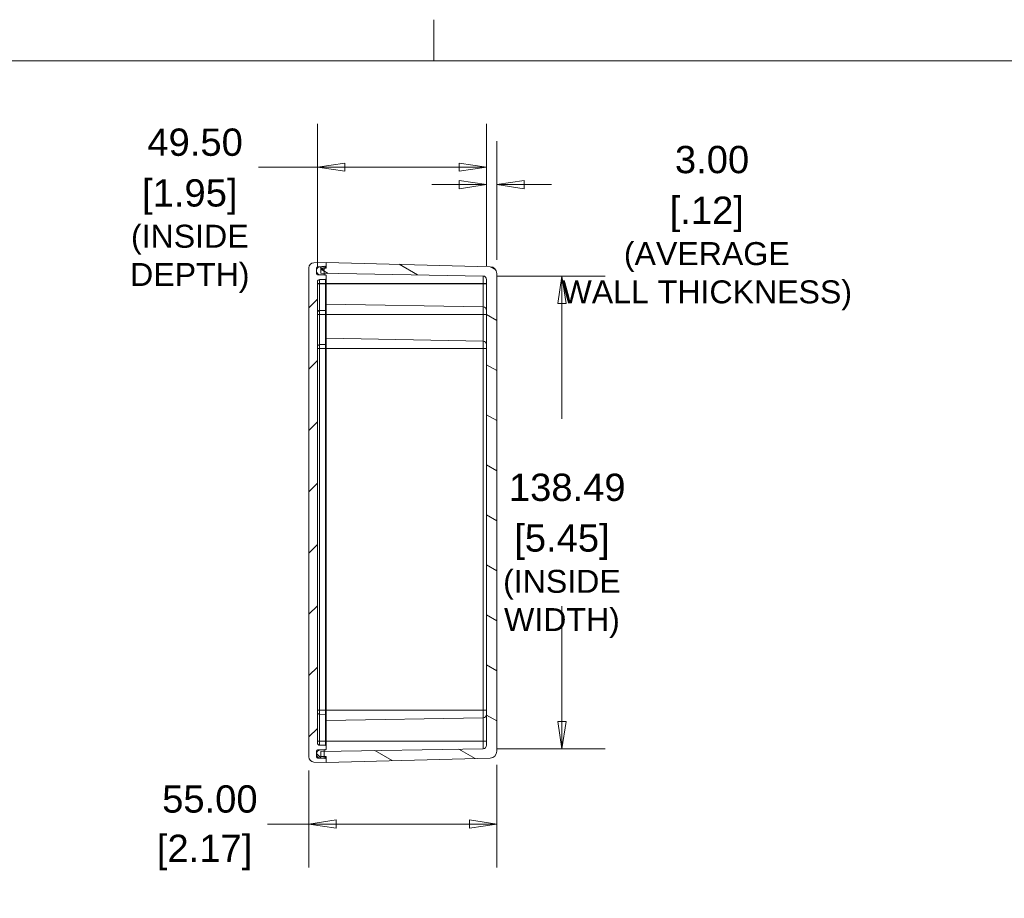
# Model space of a CAD drawing. Header units: millimetres. Extents: x 23 to 1094, y 23 to 840.
# Tile 28 of 44: x 437 to 726, y 583 to 840. Entities that reach past the tile are written whole.
import ezdxf

# ---------------------------------------------------------------- set-up
doc = ezdxf.new("R2010")
doc.units = ezdxf.units.MM
doc.header["$LTSCALE"] = 4
for name, color, linetype, lineweight in [('Dimension (ANSI)', 7, 'Continuous', 9), ('Hatch (ANSI)', 7, 'Continuous', 9), ('Sketch Geometry (ANSI)', 7, 'Continuous', 9), ('Visible (ANSI)', 7, 'Continuous', 9), ('Visible Narrow (ANSI)', 7, 'Continuous', 9)]:
    doc.layers.add(name, color=color, linetype=linetype, lineweight=lineweight)
doc.styles.add('Note Text (ANSI)', font='arial.ttf')
doc.dimstyles.new('Default - mm (ANSI)', dxfattribs={"dimscale": 4, "dimtxt": 2, "dimasz": 2, "dimexe": 3.175, "dimexo": 1, "dimgap": 0.8, "dimtad": 0, "dimtih": 1, "dimtoh": 1, "dimrnd": 1e-08, "dimzin": 4, "dimdsep": 46, "dimtxsty": 'Note Text (ANSI)', "dimblk": 'Filled-1', "dimcen": 0.09, "dimdle": 10, "dimclrd": 256, "dimclre": 256, "dimclrt": 256, "dimadec": 1, "dimazin": 0, "dimtfac": 1.524, "dimtofl": 0, "dimtmove": 0, "dimatfit": 3, "dimfxl": 1, "dimtolj": 1, "dimtzin": 0, "dimlwd": -1, "dimlwe": -1, "dimarcsym": 0})

# ---------------------------------------------------------------- blocks, each defined once
blk = doc.blocks.new('Borders Default Border')
at = {"layer": 'Sketch Geometry (ANSI)'}
blk.add_line((139.7, 207.01), (139.7, 210.026), dxfattribs=at)
at = {"layer": 'Sketch Geometry (ANSI)', "flags": 128}
blk.add_lwpolyline([(8.89, 8.89), (8.89, 207.01), (270.51, 207.01), (270.51, 8.89), (8.89, 8.89)], dxfattribs=at)
blk = doc.blocks.new('Filled-1')
at = {"color": 0}
for p, q in [((0, 0), (-1, 0.15)), ((-1, 0.15), (-1, -0.15)), ((-1, 0), (0, 0)), ((-1, -0.15), (0, 0))]:
    blk.add_line(p, q, dxfattribs=at)
at = {"color": 0, "flags": 128}
blk.add_lwpolyline([(-1, -0.15), (0, 0), (-1, 0.15), (-1, -0.15)], dxfattribs=at)
at = {"color": 0}
blk.add_solid([(-1, -0.15), (0, 0), (-1, 0.15), (-1, -0.15)], dxfattribs=at)
blk = doc.blocks.new('*D13')
at = {"layer": 'Defpoints', "color": 0, "transparency": 16777216}
for p in [(524.7, 796.88), (524.7, 763.36), (574.2, 763.99)]:
    blk.add_point(p, dxfattribs=at)
at = {"layer": 'Dimension (ANSI)', "transparency": 16777216}
for p, q in [((524.7, 767.36), (524.7, 809.58)), ((574.2, 767.99), (574.2, 809.58)), ((524.7, 796.88), (507.45, 796.88)), ((566.2, 796.88), (532.7, 796.88))]:
    blk.add_line(p, q, dxfattribs=at)
at = {"layer": 'Dimension (ANSI)', "transparency": 16777216, "xscale": 8, "yscale": 8, "zscale": 8, "rotation": 180}
blk.add_blockref('Filled-1', (524.7, 796.88), dxfattribs=at)
at = {"layer": 'Dimension (ANSI)', "transparency": 16777216, "xscale": 8, "yscale": 8, "zscale": 8}
blk.add_blockref('Filled-1', (574.2, 796.88), dxfattribs=at)
at = {"layer": 'Dimension (ANSI)', "transparency": 16777216, "char_height": 8, "attachment_point": 5, "style": 'Note Text (ANSI)'}
for s, insert in [('\\A1; 49.50', (487.3, 804.16)), ('\\A1;[1.95]{\\P\\fArial|b0|i0;\\H6.7261;(INSIDE \\PDEPTH)}', (487.3, 776.71))]:
    blk.add_mtext(s, dxfattribs=dict(at, insert=insert))
blk = doc.blocks.new('*D14')
at = {"layer": 'Defpoints', "color": 0, "transparency": 16777216}
for p in [(522.2, 624.09), (577.2, 625.76), (577.2, 604.43)]:
    blk.add_point(p, dxfattribs=at)
at = {"layer": 'Dimension (ANSI)', "transparency": 16777216}
for p, q in [((522.2, 620.09), (522.2, 591.73)), ((577.2, 621.76), (577.2, 591.73)), ((522.2, 604.43), (510.1, 604.43)), ((569.2, 604.43), (530.2, 604.43))]:
    blk.add_line(p, q, dxfattribs=at)
at = {"layer": 'Dimension (ANSI)', "transparency": 16777216, "xscale": 8, "yscale": 8, "zscale": 8, "rotation": 180}
blk.add_blockref('Filled-1', (522.2, 604.43), dxfattribs=at)
at = {"layer": 'Dimension (ANSI)', "transparency": 16777216, "xscale": 8, "yscale": 8, "zscale": 8}
blk.add_blockref('Filled-1', (577.2, 604.43), dxfattribs=at)
at = {"layer": 'Dimension (ANSI)', "transparency": 16777216, "char_height": 8, "attachment_point": 5, "style": 'Note Text (ANSI)'}
for s, insert in [('\\A1; 55.00', (491.63, 611.72)), ('\\A1;[2.17]', (491.63, 596.11))]:
    blk.add_mtext(s, dxfattribs=dict(at, insert=insert))
blk = doc.blocks.new('*D26')
at = {"layer": 'Defpoints', "color": 0, "transparency": 16777216}
for p in [(577.2, 791.79), (577.2, 765.74), (574.2, 763.99)]:
    blk.add_point(p, dxfattribs=at)
at = {"layer": 'Dimension (ANSI)', "transparency": 16777216}
for p, q in [((574.2, 767.99), (574.2, 804.49)), ((577.2, 769.74), (577.2, 804.49)), ((566.2, 791.79), (558.2, 791.79)), ((585.2, 791.79), (593.2, 791.79))]:
    blk.add_line(p, q, dxfattribs=at)
at = {"layer": 'Dimension (ANSI)', "transparency": 16777216, "xscale": 8, "yscale": 8, "zscale": 8}
blk.add_blockref('Filled-1', (574.2, 791.79), dxfattribs=at)
at = {"layer": 'Dimension (ANSI)', "transparency": 16777216, "xscale": 8, "yscale": 8, "zscale": 8, "rotation": 180}
blk.add_blockref('Filled-1', (577.2, 791.79), dxfattribs=at)
at = {"layer": 'Dimension (ANSI)', "transparency": 16777216, "char_height": 8, "attachment_point": 5, "style": 'Note Text (ANSI)'}
for s, insert in [('\\A1; 3.00', (638.72, 799.07)), ('\\A1;[.12]{\\P\\fArial|b0|i0;\\H6.7261;(AVERAGE\\PWALL THICKNESS)}', (638.72, 771.62))]:
    blk.add_mtext(s, dxfattribs=dict(at, insert=insert))
blk = doc.blocks.new('*D27')
at = {"layer": 'Defpoints', "color": 0, "transparency": 16777216}
for p in [(573.22, 764.99), (573.22, 626.5), (596.3, 626.5)]:
    blk.add_point(p, dxfattribs=at)
at = {"layer": 'Dimension (ANSI)', "transparency": 16777216}
for p, q in [((577.22, 764.99), (609, 764.99)), ((596.3, 756.99), (596.3, 723.19)), ((596.3, 634.5), (596.3, 668.31)), ((577.22, 626.5), (609, 626.5))]:
    blk.add_line(p, q, dxfattribs=at)
at = {"layer": 'Dimension (ANSI)', "transparency": 16777216, "xscale": 8, "yscale": 8, "zscale": 8}
for p, rotation in [((596.3, 764.99), 90), ((596.3, 626.5), 270)]:
    blk.add_blockref('Filled-1', p, dxfattribs=dict(at, rotation=rotation))
at = {"layer": 'Dimension (ANSI)', "transparency": 16777216, "char_height": 8, "attachment_point": 5, "style": 'Note Text (ANSI)'}
for s, insert in [('\\A1; 138.49', (596.3, 703.04)), ('\\A1;[5.45]{\\P\\fArial|b0|i0;\\H6.7261;(INSIDE\\PWIDTH)}', (596.3, 675.6))]:
    blk.add_mtext(s, dxfattribs=dict(at, insert=insert))

msp = doc.modelspace()

# ---------------------------------------------------------------- hatches: boundary and pattern name
at = {"layer": 'Hatch (ANSI)'}
h = msp.add_hatch(dxfattribs=at)
h.set_pattern_fill('ANSI31', color=256, scale=101.6, style=0)
h.set_pattern_definition([(45, (0, 0), (-8.98026, 8.98026), [])])
edge = h.paths.add_edge_path()
edge.add_line((527.002, 627.501), (525.288, 627.531))
edge.add_ellipse((525.298, 628.131), major_axis=(-0.01, -0.6), ratio=1, start_angle=271, end_angle=360, ccw=False)
edge.add_line((524.698, 628.131), (524.698, 763.364))
edge.add_ellipse((525.298, 763.364), major_axis=(-0.6, 0), ratio=1, start_angle=271, end_angle=360, ccw=False)
edge.add_line((525.288, 763.964), (527.002, 763.994))
edge.add_ellipse((526.998, 764.194), major_axis=(0.003, -0.2), ratio=1, start_angle=0, end_angle=89)
edge.add_line((527.198, 764.194), (527.198, 765.103))
edge.add_ellipse((526.998, 765.103), major_axis=(0.2, 0), ratio=1, start_angle=0, end_angle=88.5)
edge.add_line((527.004, 765.303), (526.698, 765.311))
edge.add_line((526.698, 765.311), (525.771, 765.335))
edge.add_line((525.771, 765.335), (524.691, 765.363))
edge.add_ellipse((524.698, 765.663), major_axis=(-0.008, -0.3), ratio=1, start_angle=271.5, end_angle=360, ccw=False)
edge.add_line((524.398, 765.663), (524.398, 766.372))
edge.add_line((524.398, 766.372), (524.398, 766.724))
edge.add_line((524.398, 766.724), (524.398, 767.432))
edge.add_ellipse((524.698, 767.432), major_axis=(-0.3, 0), ratio=1, start_angle=271.5, end_angle=360, ccw=False)
edge.add_line((524.691, 767.732), (525.771, 767.76))
edge.add_line((525.771, 767.76), (526.698, 767.785))
edge.add_line((526.698, 767.785), (527.004, 767.793))
edge.add_ellipse((526.998, 767.993), major_axis=(0.005, -0.2), ratio=1, start_angle=0, end_angle=88.5)
edge.add_line((527.198, 767.993), (527.198, 768.998))
edge.add_line((527.198, 768.998), (523.659, 768.905))
edge.add_ellipse((523.698, 767.406), major_axis=(-0.039, 1.499), ratio=1, start_angle=0, end_angle=88.5)
edge.add_line((522.198, 767.406), (522.198, 624.09))
edge.add_ellipse((523.698, 624.09), major_axis=(-1.5, 0), ratio=1, start_angle=0, end_angle=88.5)
edge.add_line((523.659, 622.59), (527.198, 622.498))
edge.add_line((527.198, 622.498), (527.198, 623.503))
edge.add_ellipse((526.998, 623.503), major_axis=(0.2, 0), ratio=1, start_angle=0, end_angle=88.5)
edge.add_line((527.004, 623.703), (526.698, 623.711))
edge.add_line((526.698, 623.711), (525.771, 623.735))
edge.add_line((525.771, 623.735), (524.691, 623.763))
edge.add_ellipse((524.698, 624.063), major_axis=(-0.008, -0.3), ratio=1, start_angle=271.5, end_angle=360, ccw=False)
edge.add_line((524.398, 624.063), (524.398, 624.772))
edge.add_line((524.398, 624.772), (524.398, 625.124))
edge.add_line((524.398, 625.124), (524.398, 625.832))
edge.add_ellipse((524.698, 625.832), major_axis=(-0.3, 0), ratio=1, start_angle=271.5, end_angle=360, ccw=False)
edge.add_line((524.691, 626.132), (525.771, 626.16))
edge.add_line((525.771, 626.16), (526.698, 626.185))
edge.add_line((526.698, 626.185), (527.004, 626.193))
edge.add_ellipse((526.998, 626.393), major_axis=(0.005, -0.2), ratio=1, start_angle=0, end_angle=88.5)
edge.add_line((527.198, 626.393), (527.198, 627.301))
edge.add_ellipse((526.998, 627.301), major_axis=(0.2, 0), ratio=1, start_angle=0, end_angle=89)
h = msp.add_hatch(dxfattribs=at)
h.set_pattern_fill('ANSI31', color=256, scale=101.6, angle=90.00021, style=0)
h.set_pattern_definition([(135.0002, (0, 0), (-8.98022, -8.98029), [])])
edge = h.paths.add_edge_path()
edge.add_ellipse((525.398, 624.772), major_axis=(-1, 0), ratio=1, start_angle=0, end_angle=85)
edge.add_line((525.311, 623.775), (525.771, 623.735))
edge.add_line((525.771, 623.735), (526.698, 623.654))
edge.add_line((526.698, 623.654), (526.698, 623.711))
edge.add_line((526.698, 623.711), (526.698, 624.206))
edge.add_line((526.698, 624.206), (526.698, 625.689))
edge.add_line((526.698, 625.689), (526.698, 626.185))
edge.add_line((526.698, 626.185), (526.698, 626.241))
edge.add_line((526.698, 626.241), (525.771, 626.16))
edge.add_line((525.771, 626.16), (525.311, 626.12))
edge.add_ellipse((525.398, 625.124), major_axis=(-0.087, 0.996), ratio=1, start_angle=0, end_angle=85)
edge.add_line((524.398, 625.124), (524.398, 624.772))
edge = h.paths.add_edge_path()
edge.add_line((526.698, 765.254), (526.698, 765.311))
edge.add_line((526.698, 765.311), (526.698, 765.806))
edge.add_line((526.698, 765.806), (526.698, 767.289))
edge.add_line((526.698, 767.289), (526.698, 767.785))
edge.add_line((526.698, 767.785), (526.698, 767.841))
edge.add_line((526.698, 767.841), (525.771, 767.76))
edge.add_line((525.771, 767.76), (525.311, 767.72))
edge.add_ellipse((525.398, 766.724), major_axis=(-0.087, 0.996), ratio=1, start_angle=0, end_angle=85)
edge.add_line((524.398, 766.724), (524.398, 766.372))
edge.add_ellipse((525.398, 766.372), major_axis=(-1, 0), ratio=1, start_angle=0, end_angle=85)
edge.add_line((525.311, 765.375), (525.771, 765.335))
edge.add_line((525.771, 765.335), (526.698, 765.254))
h = msp.add_hatch(dxfattribs=at)
h.set_pattern_fill('ANSI31', color=256, scale=101.6, angle=105.00025, style=0)
h.set_pattern_definition([(150.0002, (0, 0), (-6.34995, -10.99855), [])])
edge = h.paths.add_edge_path()
edge.add_line((577.198, 625.755), (577.198, 765.74))
edge.add_ellipse((575.198, 765.74), major_axis=(2, 0), ratio=1, start_angle=0, end_angle=88.5)
edge.add_line((575.251, 767.739), (527.198, 768.998))
edge.add_line((527.198, 768.998), (527.198, 767.993))
edge.add_line((527.198, 767.993), (527.198, 767.298))
edge.add_line((527.198, 767.298), (526.698, 767.289))
edge.add_line((526.698, 767.289), (525.698, 767.272))
edge.add_line((525.698, 767.272), (525.698, 765.824))
edge.add_line((525.698, 765.824), (526.698, 765.806))
edge.add_line((526.698, 765.806), (573.216, 764.994))
edge.add_ellipse((573.198, 763.995), major_axis=(0.017, 1), ratio=1, start_angle=271, end_angle=360, ccw=False)
edge.add_line((574.198, 763.995), (574.198, 627.501))
edge.add_ellipse((573.198, 627.501), major_axis=(1, 0), ratio=1, start_angle=271, end_angle=360, ccw=False)
edge.add_line((573.216, 626.501), (526.698, 625.689))
edge.add_line((526.698, 625.689), (525.698, 625.672))
edge.add_line((525.698, 625.672), (525.698, 624.224))
edge.add_line((525.698, 624.224), (526.698, 624.206))
edge.add_line((526.698, 624.206), (527.198, 624.198))
edge.add_line((527.198, 624.198), (527.198, 623.503))
edge.add_line((527.198, 623.503), (527.198, 622.498))
edge.add_line((527.198, 622.498), (575.251, 623.756))
edge.add_ellipse((575.198, 625.755), major_axis=(0.052, -1.999), ratio=1, start_angle=0, end_angle=88.5)

# ---------------------------------------------------------------- linework, layer by layer
at = {"layer": 'Visible (ANSI)'}
for p, q in [((522.198, 767.406), (522.198, 624.09)), ((527.198, 768.998), (523.659, 768.905)), ((524.398, 765.663), (524.398, 767.432)), ((524.691, 767.732), (527.004, 767.793)), ((526.698, 767.841), (525.311, 767.72)), ((527.198, 767.298), (525.698, 767.272)), ((525.698, 767.272), (525.698, 765.824)), ((526.698, 765.254), (526.698, 767.841)), ((575.251, 767.739), (527.198, 768.998)), ((527.198, 768.998), (527.198, 767.298)), ((527.198, 767.993), (527.198, 768.998)), ((524.398, 766.724), (524.398, 766.372)), ((527.004, 765.303), (524.691, 765.363)), ((525.311, 765.375), (526.698, 765.254)), ((525.698, 765.824), (573.216, 764.994)), ((527.198, 764.194), (527.198, 765.103)), ((577.198, 625.755), (577.198, 765.74)), ((524.698, 628.131), (524.698, 763.364)), ((525.288, 763.964), (527.002, 763.994)), ((527.198, 764.194), (527.198, 762.798)), ((527.198, 762.798), (527.198, 762.748)), ((527.198, 755.144), (527.198, 762.748)), ((574.198, 763.995), (574.198, 627.501)), ((527.198, 756.748), (573.216, 755.944)), ((527.002, 754.944), (525.288, 754.914)), ((527.198, 755.144), (527.198, 753.748)), ((527.198, 745.144), (527.198, 753.748)), ((525.288, 744.914), (527.002, 744.944)), ((573.216, 745.944), (527.198, 746.748)), ((527.198, 745.144), (527.198, 743.748)), ((527.198, 743.748), (527.198, 637.748)), ((527.198, 637.748), (527.198, 636.351)), ((527.002, 636.551), (525.288, 636.581)), ((527.198, 628.748), (527.198, 636.351)), ((527.198, 634.748), (573.216, 635.551)), ((527.198, 628.748), (527.198, 628.698)), ((524.398, 624.063), (524.398, 625.832)), ((524.691, 626.132), (527.004, 626.193)), ((527.002, 627.501), (525.288, 627.531)), ((526.698, 626.241), (525.311, 626.12)), ((573.216, 626.501), (525.698, 625.672)), ((526.698, 623.654), (526.698, 626.241)), ((527.198, 628.698), (527.198, 627.301)), ((527.198, 626.393), (527.198, 627.301)), ((524.398, 625.124), (524.398, 624.772)), ((527.004, 623.703), (524.691, 623.763)), ((525.311, 623.775), (526.698, 623.654)), ((525.698, 625.672), (525.698, 624.224)), ((525.698, 624.224), (527.198, 624.198)), ((527.198, 624.198), (527.198, 622.498)), ((527.198, 622.498), (575.251, 623.756)), ((527.198, 622.498), (527.198, 623.503)), ((523.659, 622.59), (527.198, 622.498))]:
    msp.add_line(p, q, dxfattribs=at)
for centre, radius, start, end in [((523.698, 767.406), 1.5, 91.5, 180), ((524.698, 767.432), 0.3, 91.5, 180), ((525.398, 766.724), 1, 95, 180), ((526.998, 767.993), 0.2, 271.5, 0), ((575.198, 765.74), 2, 0, 88.5), ((525.398, 766.372), 1, 180, 265), ((524.698, 765.663), 0.3, 180, 268.5), ((526.998, 765.103), 0.2, 0, 88.5), ((573.198, 763.995), 1, 0, 89), ((525.298, 763.364), 0.6, 91, 180), ((526.998, 764.194), 0.2, 271, 0), ((573.198, 754.945), 1, 0, 89), ((525.298, 754.314), 0.6, 91, 180), ((526.998, 755.144), 0.2, 271, 0), ((525.298, 744.314), 0.6, 91, 180), ((526.998, 745.144), 0.2, 271, 0), ((573.198, 744.945), 1, 0, 89), ((525.298, 637.181), 0.6, 180, 269), ((526.998, 636.351), 0.2, 0, 89), ((573.198, 636.551), 1, 271, 0), ((524.698, 625.832), 0.3, 91.5, 180), ((525.398, 625.124), 1, 95, 180), ((525.298, 628.131), 0.6, 180, 269), ((526.998, 627.301), 0.2, 0, 89), ((526.998, 626.393), 0.2, 271.5, 0), ((573.198, 627.501), 1, 271, 0), ((523.698, 624.09), 1.5, 180, 268.5), ((525.398, 624.772), 1, 180, 265), ((524.698, 624.063), 0.3, 180, 268.5), ((526.998, 623.503), 0.2, 0, 88.5), ((575.198, 625.755), 2, 271.5, 0)]:
    msp.add_arc(centre, radius, start, end, dxfattribs=at)
at = {"layer": 'Visible Narrow (ANSI)'}
for p, q in [((524.691, 767.732), (524.691, 767.43)), ((527.004, 767.294), (527.004, 767.793)), ((573.216, 762.798), (573.216, 764.994)), ((525.288, 762.798), (524.698, 762.798)), ((525.288, 762.748), (524.698, 762.748)), ((525.288, 763.964), (525.288, 762.798)), ((525.288, 762.798), (527.002, 762.798)), ((525.288, 762.798), (525.288, 762.748)), ((525.288, 762.748), (527.002, 762.748)), ((525.288, 754.914), (525.288, 762.748)), ((527.002, 762.798), (527.002, 763.994)), ((527.002, 762.748), (527.002, 762.798)), ((527.002, 762.798), (527.198, 762.798)), ((527.002, 762.748), (527.002, 754.944)), ((527.002, 762.748), (527.198, 762.748)), ((573.216, 762.798), (527.198, 762.798)), ((573.216, 762.748), (527.198, 762.748)), ((573.216, 762.748), (573.216, 762.798)), ((574.198, 762.798), (573.216, 762.798)), ((573.216, 762.748), (573.216, 755.944)), ((574.198, 762.748), (573.216, 762.748)), ((573.216, 753.748), (573.216, 755.944)), ((524.698, 753.748), (525.288, 753.748)), ((525.288, 754.914), (525.288, 753.748)), ((525.288, 753.748), (527.002, 753.748)), ((525.288, 744.914), (525.288, 753.748)), ((527.002, 753.748), (527.002, 754.944)), ((527.002, 753.748), (527.002, 744.944)), ((527.198, 753.748), (527.002, 753.748)), ((573.216, 753.748), (527.198, 753.748)), ((573.216, 753.748), (573.216, 745.944)), ((574.198, 753.748), (573.216, 753.748)), ((525.288, 744.914), (525.288, 743.748)), ((527.002, 743.748), (527.002, 744.944)), ((573.216, 743.748), (573.216, 745.944)), ((524.698, 743.748), (525.288, 743.748)), ((525.288, 743.748), (527.002, 743.748)), ((525.288, 743.748), (525.288, 637.748)), ((527.002, 637.748), (527.002, 743.748)), ((527.198, 743.748), (527.002, 743.748)), ((573.216, 743.748), (527.198, 743.748)), ((573.216, 637.748), (573.216, 743.748)), ((574.198, 743.748), (573.216, 743.748)), ((524.698, 637.748), (525.288, 637.748)), ((525.288, 637.748), (527.002, 637.748)), ((525.288, 637.748), (525.288, 636.581)), ((527.002, 636.551), (527.002, 637.748)), ((527.198, 637.748), (527.002, 637.748)), ((573.216, 637.748), (527.198, 637.748)), ((573.216, 635.551), (573.216, 637.748)), ((574.198, 637.748), (573.216, 637.748)), ((525.288, 628.748), (525.288, 636.581)), ((527.002, 636.551), (527.002, 628.748)), ((573.216, 635.551), (573.216, 628.748)), ((524.698, 628.748), (525.288, 628.748)), ((525.288, 628.748), (527.002, 628.748)), ((525.288, 628.748), (525.288, 628.698)), ((527.198, 628.748), (527.002, 628.748)), ((527.002, 628.698), (527.002, 628.748)), ((573.216, 628.748), (527.198, 628.748)), ((573.216, 628.698), (573.216, 628.748)), ((573.216, 628.748), (574.198, 628.748)), ((524.698, 628.698), (525.288, 628.698)), ((525.288, 628.698), (527.002, 628.698)), ((525.288, 628.698), (525.288, 627.531)), ((527.002, 627.501), (527.002, 628.698)), ((527.002, 628.698), (527.198, 628.698)), ((573.216, 628.698), (527.198, 628.698)), ((573.216, 626.501), (573.216, 628.698)), ((573.216, 628.698), (574.198, 628.698)), ((524.691, 624.065), (524.691, 623.763)), ((527.004, 623.703), (527.004, 624.201))]:
    msp.add_line(p, q, dxfattribs=at)
for points in [[(525.309, 765.347), (525.309, 765.366), (525.31, 765.375), (525.311, 765.375)], [(525.311, 626.12), (525.31, 626.12), (525.309, 626.129), (525.309, 626.148)]]:
    msp.add_open_spline(points, degree=3, dxfattribs=at)

# ---------------------------------------------------------------- block references
at = {"xscale": 4, "yscale": 4, "zscale": 4}
msp.add_blockref('Borders Default Border', (0, 0), dxfattribs=at)

# ---------------------------------------------------------------- dimensions: what is measured, and where the dimension line sits
at = {"layer": 'Dimension (ANSI)'}
for base, p1, p2, angle, text, override, picture, middle in [((524.698, 796.879), (574.198, 763.995), (524.698, 763.364), 180, ' <>\\X[1.95]{\\P\\fArial|b0|i0;\\H6.7261;(INSIDE \\PDEPTH)}', {"dimgap": 0.8, "dimtih": 0, "dimtoh": 0, "dimdec": 2, "dimpost": '\\X', "dimtol": 0, "dimlim": 0, "dimtp": 0, "dimtm": 0, "dimtdec": 2, "dimatfit": 2}, '*D13', (487.295, 796.879)), ((577.198, 791.786), (574.198, 763.995), (577.198, 765.74), 180, ' <>\\X[.12]{\\P\\fArial|b0|i0;\\H6.7261;(AVERAGE\\PWALL THICKNESS)}', {"dimgap": 0.8, "dimtih": 0, "dimtoh": 0, "dimdec": 2, "dimpost": '\\X', "dimtol": 0, "dimlim": 0, "dimtp": 0, "dimtm": 0, "dimtdec": 2, "dimatfit": 1}, '*D26', (638.723, 791.786)), ((596.299, 626.501), (573.216, 764.994), (573.216, 626.501), 90, ' <>\\X[5.45]{\\P\\fArial|b0|i0;\\H6.7261;(INSIDE\\PWIDTH)}', {"dimgap": 0.8, "dimdec": 2, "dimpost": '\\X', "dimtol": 0, "dimlim": 0, "dimtp": 0, "dimtm": 0, "dimtdec": 2, "dimatfit": 1}, '*D27', (596.299, 695.748)), ((577.198, 604.434), (522.198, 624.09), (577.198, 625.755), 180, ' <>\\X[2.17]', {"dimgap": 0.8, "dimtih": 0, "dimtoh": 0, "dimdec": 2, "dimpost": '\\X', "dimtol": 0, "dimlim": 0, "dimtp": 0, "dimtm": 0, "dimtdec": 2, "dimatfit": 2}, '*D14', (491.63, 604.434))]:
    dim = msp.add_linear_dim(base=base, p1=p1, p2=p2, angle=angle, text=text, dimstyle='Default - mm (ANSI)', override=override, dxfattribs=at)
    dim.commit()
    dim.dimension.update_dxf_attribs({"geometry": picture, "text_midpoint": middle, "dimtype": 160})

doc.saveas('drawing.dxf')
